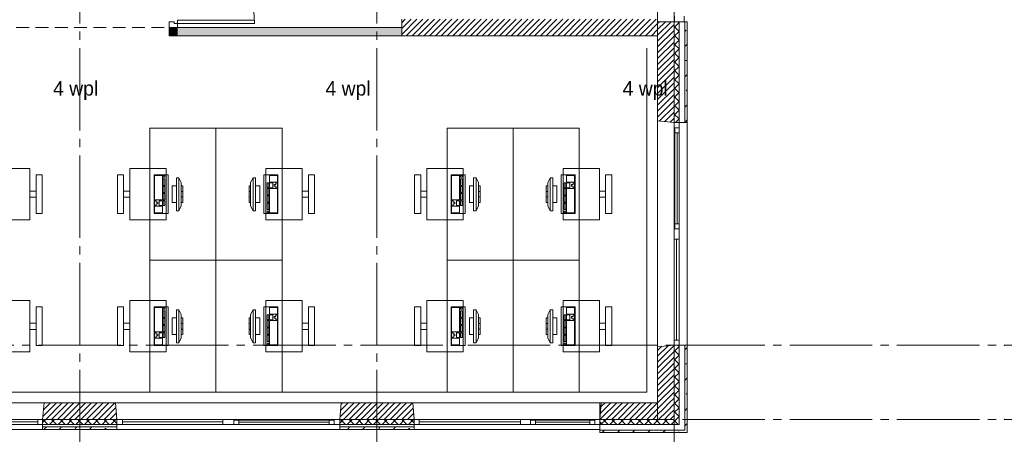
# Paper-space layout '19061B VOn 010b Plattegrond begane grond' of a CAD drawing. Header units: millimetres. Extents: x 10 to 1052, y 0 to 594.
# Tile 38 of 42: x 731 to 851, y 340 to 390. Entities that reach past the tile are written whole.
import ezdxf
from ezdxf.xclip import XClip

# ---------------------------------------------------------------- set-up
doc = ezdxf.new("R2010")
doc.units = ezdxf.units.MM
doc.header["$MEASUREMENT"] = 0
doc.header["$XCLIPFRAME"] = 0
for name, pattern in [('B0204', [13, 10, -1, 1, -1]), ('B0701', [2.3412, 1.56, -0.7812]), ('Wipeout_Contour', [1000, 0, -1000])]:
    doc.linetypes.add(name, pattern=pattern)
for name, color, linetype in [('21 Buitenwanden', 7, 'Continuous'), ('21 Buitenwanden Afdek-arcering', 7, 'Continuous'), ('21 Buitenwanden Deuren', 7, 'Continuous'), ('21 Buitenwanden Doorsnede-arcering', 7, 'Continuous'), ('21 Buitenwanden Laagscheidingslijnen', 7, 'Continuous'), ('21 Buitenwanden Ramen', 7, 'Continuous'), ('22 C Binnenwanden', 7, 'Continuous'), ('22 C Binnenwanden Doorsnede-arcering', 7, 'Continuous'), ('23 Vloeren', 7, 'Continuous'), ('67 Radiatoren - lijn', 7, 'Continuous'), ('82 Interieur', 7, 'Continuous'), ('A Stramien', 7, 'Continuous'), ('New_21 Vliesgevels', 7, 'Continuous'), ('New_21 Vliesgevels Deuren', 7, 'Continuous'), ('New_21 Vliesgevels Doorsnede-arcering', 7, 'Continuous'), ('New_82 Interieur', 7, 'Continuous'), ('New_Z Ruimtebenaming', 7, 'Continuous')]:
    doc.layers.add(name, color=color, linetype=linetype)
doc.styles.add('GENERATED_STYLE_5', font='SkRg___.ttf')
pattern_1 = [(45, (162.7604, 134.7577), (-1.838478, 1.838478), []), (45, (161.8411, 135.677), (-1.838478, 1.838478), [1.95, -0.65, 0, -0.65])]
pattern_2 = [(45, (162.7604, 134.7577), (-0.5303301, 0.5303301), []), (135, (162.7604, 134.7577), (0.5303301, 0.5303301), [])]
pattern_3 = [(45, (162.76037, 134.7577), (-0.3535534, 0.3535534), [])]
pattern_4 = [(135, (162.7604, 134.7577), (0.5303301, 0.5303301), []), (225, (162.7604, 134.7577), (-0.5303301, 0.5303301), [])]

# ---------------------------------------------------------------- blocks, each defined once
blk = doc.blocks.new('Drawing_2_1', base_point=(162.76, 134.76))
at = {"layer": '21 Buitenwanden Doorsnede-arcering', "linetype": 'Continuous', "lineweight": 0, "true_color": 0x000000}
h = blk.add_hatch(dxfattribs=at)
h.set_pattern_fill('220_Gewapend_beton___pre_2B', color=18, style=0, pattern_type=2)
h.set_pattern_definition(pattern_3)
h.paths.add_polyline_path([(810.76, 389.96), (808.76, 389.96), (808.76, 377.93), (810.76, 377.76)])
h = blk.add_hatch(dxfattribs=at)
h.set_pattern_fill('415_Isolatie_ruit_0001', color=18, style=0, pattern_type=2)
h.set_pattern_definition(pattern_4)
h.paths.add_polyline_path([(810.76, 389.96), (810.76, 377.76), (811.36, 377.76), (811.36, 389.96)])
h = blk.add_hatch(dxfattribs=at)
h.set_pattern_fill('160_Natuursteen_0001', color=18, style=0, pattern_type=2)
h.set_pattern_definition(pattern_1)
h.paths.add_polyline_path([(812.06, 389.96), (812.06, 377.76), (812.36, 377.76), (812.36, 389.96)])
h = blk.add_hatch(dxfattribs=at)
h.set_pattern_fill('220_Gewapend_beton___pre_2B', color=18, style=0, pattern_type=2)
h.set_pattern_definition(pattern_3)
h.paths.add_polyline_path([(808.76, 343.76), (810.76, 343.76), (810.76, 350.76), (808.76, 350.58)])
h = blk.add_hatch(dxfattribs=at)
h.set_pattern_fill('415_Isolatie_ruit_0001', color=18, style=0, pattern_type=2)
h.set_pattern_definition(pattern_4)
h.paths.add_polyline_path([(810.76, 341.76), (811.36, 341.76), (811.36, 350.76), (810.76, 350.76)])
h = blk.add_hatch(dxfattribs=at)
h.set_pattern_fill('160_Natuursteen_0001', color=18, style=0, pattern_type=2)
h.set_pattern_definition(pattern_1)
h.paths.add_polyline_path([(812.06, 340.46), (812.36, 340.46), (812.36, 350.76), (812.06, 350.76)])
h = blk.add_hatch(dxfattribs=at)
h.set_pattern_fill('220_Gewapend_beton___pre_2B', color=18, style=0, pattern_type=2)
h.set_pattern_definition(pattern_3)
h.paths.add_polyline_path([(734.44, 343.76), (734.26, 341.76), (743.26, 341.76), (743.09, 343.76)])
h = blk.add_hatch(dxfattribs=at)
h.set_pattern_fill('220_Gewapend_beton___pre_2B', color=18, style=0, pattern_type=2)
h.set_pattern_definition(pattern_3)
h.paths.add_polyline_path([(770.26, 341.76), (779.26, 341.76), (779.09, 343.76), (770.44, 343.76)])
h = blk.add_hatch(dxfattribs=at)
h.set_pattern_fill('220_Gewapend_beton___pre_2B', color=18, style=0, pattern_type=2)
h.set_pattern_definition(pattern_3)
h.paths.add_polyline_path([(808.76, 343.76), (801.94, 343.76), (801.94, 341.76), (808.76, 341.76)])
h = blk.add_hatch(dxfattribs=at)
h.set_pattern_fill('220_Gewapend_beton___pre_2B', color=18, style=0, pattern_type=2)
h.set_pattern_definition(pattern_3)
h.paths.add_polyline_path([(808.76, 343.76), (810.76, 341.76), (810.76, 343.76)])
h = blk.add_hatch(dxfattribs=at)
h.set_pattern_fill('220_Gewapend_beton___pre_2B', color=18, style=0, pattern_type=2)
h.set_pattern_definition(pattern_3)
h.paths.add_polyline_path([(808.76, 341.76), (810.76, 341.76), (808.76, 343.76)])
h = blk.add_hatch(dxfattribs=at)
h.set_pattern_fill('415_Isolatie_ruit_0001', color=18, style=0, pattern_type=2)
h.set_pattern_definition(pattern_2)
h.paths.add_polyline_path([(734.26, 341.16), (743.26, 341.16), (743.26, 341.76), (734.26, 341.76)])
h = blk.add_hatch(dxfattribs=at)
h.set_pattern_fill('415_Isolatie_ruit_0001', color=18, style=0, pattern_type=2)
h.set_pattern_definition(pattern_2)
h.paths.add_polyline_path([(770.26, 341.76), (770.26, 341.16), (779.26, 341.16), (779.26, 341.76)])
h = blk.add_hatch(dxfattribs=at)
h.set_pattern_fill('415_Isolatie_ruit_0001', color=18, style=0, pattern_type=2)
h.set_pattern_definition(pattern_2)
h.paths.add_polyline_path([(810.76, 341.76), (801.94, 341.76), (801.94, 341.16), (810.76, 341.16)])
h = blk.add_hatch(dxfattribs=at)
h.set_pattern_fill('415_Isolatie_ruit_0001', color=18, style=0, pattern_type=2)
h.set_pattern_definition(pattern_2)
h.paths.add_polyline_path([(811.36, 341.76), (810.76, 341.76), (811.36, 341.16)])
h = blk.add_hatch(dxfattribs=at)
h.set_pattern_fill('415_Isolatie_ruit_0001', color=18, style=0, pattern_type=2)
h.set_pattern_definition(pattern_2)
h.paths.add_polyline_path([(810.76, 341.16), (811.36, 341.16), (810.76, 341.76)])
h = blk.add_hatch(dxfattribs=at)
h.set_pattern_fill('160_Natuursteen_0001', color=18, style=0, pattern_type=2)
h.set_pattern_definition(pattern_1)
h.paths.add_polyline_path([(734.26, 340.56), (743.26, 340.56), (743.26, 340.86), (734.26, 340.86)])
h = blk.add_hatch(dxfattribs=at)
h.set_pattern_fill('160_Natuursteen_0001', color=18, style=0, pattern_type=2)
h.set_pattern_definition(pattern_1)
h.paths.add_polyline_path([(770.26, 340.56), (779.26, 340.56), (779.26, 340.86), (770.26, 340.86)])
h = blk.add_hatch(dxfattribs=at)
h.set_pattern_fill('160_Natuursteen_0001', color=18, style=0, pattern_type=2)
h.set_pattern_definition(pattern_1)
h.paths.add_polyline_path([(801.76, 340.46), (801.76, 340.16), (801.94, 340.16), (801.94, 340.46)])
h = blk.add_hatch(dxfattribs=at)
h.set_pattern_fill('160_Natuursteen_0001', color=18, style=0, pattern_type=2)
h.set_pattern_definition(pattern_1)
h.paths.add_polyline_path([(812.06, 340.46), (801.94, 340.46), (801.94, 340.16), (812.06, 340.16)])
h = blk.add_hatch(dxfattribs=at)
h.set_pattern_fill('160_Natuursteen_0001', color=18, style=0, pattern_type=2)
h.set_pattern_definition(pattern_1)
h.paths.add_polyline_path([(812.06, 340.46), (812.36, 340.16), (812.36, 340.46)])
h = blk.add_hatch(dxfattribs=at)
h.set_pattern_fill('160_Natuursteen_0001', color=18, style=0, pattern_type=2)
h.set_pattern_definition(pattern_1)
h.paths.add_polyline_path([(812.06, 340.16), (812.36, 340.16), (812.06, 340.46)])
at = {"layer": '22 C Binnenwanden Doorsnede-arcering', "linetype": 'Continuous', "lineweight": 0, "true_color": 0x000000}
h = blk.add_hatch(dxfattribs=at)
h.set_pattern_fill('220_Gewapend_beton___pre_2B', color=18, style=0, pattern_type=2)
h.set_pattern_definition(pattern_3)
h.paths.add_polyline_path([(808.76, 390.26), (777.76, 390.26), (777.76, 388.26), (808.76, 388.26)])
at = {"layer": 'New_21 Vliesgevels Doorsnede-arcering', "linetype": 'Continuous', "lineweight": 0, "true_color": 0x80e2d7}
for points in [[(750.6, 389.26), (749.6, 388.26), (750.6, 388.26)], [(750.6, 389.26), (749.6, 389.26), (749.6, 388.26)], [(750.6, 388.26), (777.76, 388.26), (777.76, 389.26), (750.6, 389.26)]]:
    blk.add_hatch(color=121, dxfattribs=at).paths.add_polyline_path(points)
at = {"layer": '21 Buitenwanden', "color": 3, "linetype": 'Continuous', "lineweight": 0}
for p, q in [((810.76, 389.96), (808.76, 389.96)), ((810.76, 377.76), (808.76, 377.93)), ((810.76, 350.76), (808.76, 350.58)), ((734.26, 341.76), (734.44, 343.76)), ((743.26, 341.76), (743.09, 343.76)), ((770.26, 341.76), (770.44, 343.76)), ((779.26, 341.76), (779.09, 343.76))]:
    blk.add_line(p, q, dxfattribs=at)
at = {"layer": '21 Buitenwanden', "color": 1, "linetype": 'Continuous', "lineweight": 0}
for p, q in [((810.82, 389.96), (810.76, 389.96)), ((811.36, 389.96), (810.82, 389.96)), ((811.36, 377.76), (810.76, 377.76)), ((811.36, 350.76), (810.76, 350.76)), ((734.26, 341.16), (734.26, 341.76)), ((743.26, 341.16), (743.26, 341.76)), ((770.26, 341.16), (770.26, 341.76)), ((779.26, 341.16), (779.26, 341.76))]:
    blk.add_line(p, q, dxfattribs=at)
at = {"layer": '21 Buitenwanden', "color": 9, "linetype": 'Continuous', "lineweight": 0}
for p, q in [((811.66, 389.96), (811.36, 389.96)), ((812.06, 377.76), (811.36, 377.76)), ((812.06, 350.76), (811.36, 350.76)), ((734.26, 340.86), (734.26, 341.16)), ((743.26, 340.86), (743.26, 341.16)), ((770.26, 340.86), (770.26, 341.16)), ((779.26, 340.86), (779.26, 341.16)), ((801.76, 340.86), (801.76, 341.16))]:
    blk.add_line(p, q, dxfattribs=at)
at = {"layer": '21 Buitenwanden', "color": 2, "linetype": 'Continuous', "lineweight": 0}
for p, q in [((811.96, 389.96), (811.66, 389.96)), ((812.36, 377.76), (812.06, 377.76)), ((812.36, 350.76), (812.06, 350.76)), ((734.26, 340.56), (734.26, 340.86)), ((743.26, 340.56), (743.26, 340.86)), ((770.26, 340.56), (770.26, 340.86)), ((779.26, 340.56), (779.26, 340.86)), ((801.76, 340.56), (801.76, 340.86))]:
    blk.add_line(p, q, dxfattribs=at)
at = {"layer": '21 Buitenwanden', "color": 3, "linetype": 'Continuous', "lineweight": 0, "flags": 128}
for points in [[(808.76, 389.96), (808.76, 377.93)], [(808.76, 350.58), (808.76, 343.76)], [(743.09, 343.76), (734.44, 343.76)], [(779.09, 343.76), (770.44, 343.76)], [(808.76, 343.76), (801.94, 343.76)]]:
    blk.add_lwpolyline(points, dxfattribs=at)
at = {"layer": '21 Buitenwanden', "color": 9, "linetype": 'Continuous', "lineweight": 0, "flags": 128}
blk.add_lwpolyline([(812.06, 389.96), (811.66, 389.96)], dxfattribs=at)
at = {"layer": '21 Buitenwanden', "color": 2, "linetype": 'Continuous', "lineweight": 0, "flags": 128}
for points in [[(812.36, 389.96), (812.06, 389.96)], [(812.36, 377.76), (812.36, 389.96)], [(812.36, 340.46), (812.36, 350.76)], [(734.26, 340.56), (743.26, 340.56)], [(770.26, 340.56), (779.26, 340.56)], [(801.94, 340.16), (812.36, 340.16)], [(812.36, 340.16), (812.36, 340.46)]]:
    blk.add_lwpolyline(points, dxfattribs=at)
at = {"layer": '21 Buitenwanden Deuren', "color": 1, "linetype": 'Continuous', "lineweight": 0}
for p, q in [((810.82, 389.96), (810.82, 390.63)), ((811.96, 390.63), (811.96, 389.96)), ((810.82, 389.96), (810.76, 389.96)), ((811.96, 389.96), (810.82, 389.96)), ((811.36, 389.96), (810.82, 389.96)), ((811.36, 389.96), (810.82, 389.96))]:
    blk.add_line(p, q, dxfattribs=at)
at = {"layer": '21 Buitenwanden Deuren', "color": 3, "linetype": 'Continuous', "lineweight": 0}
blk.add_line((810.76, 389.96), (808.76, 389.96), dxfattribs=at)
at = {"layer": '21 Buitenwanden Deuren', "color": 9, "linetype": 'Continuous', "lineweight": 0}
blk.add_line((811.66, 389.96), (811.36, 389.96), dxfattribs=at)
blk.add_line((811.66, 389.96), (811.36, 389.96), dxfattribs=at)
at = {"layer": '21 Buitenwanden Deuren', "color": 2, "linetype": 'Continuous', "lineweight": 0}
blk.add_line((811.96, 389.96), (811.66, 389.96), dxfattribs=at)
blk.add_line((811.96, 389.96), (811.66, 389.96), dxfattribs=at)
at = {"layer": '21 Buitenwanden Laagscheidingslijnen', "color": 3, "linetype": 'Continuous', "lineweight": 0}
for p, q in [((810.76, 377.76), (810.76, 389.96)), ((810.76, 343.76), (810.76, 350.76)), ((810.76, 341.76), (810.76, 343.76)), ((810.76, 341.76), (810.76, 343.76)), ((734.26, 341.76), (743.26, 341.76)), ((770.26, 341.76), (779.26, 341.76)), ((801.94, 341.76), (808.76, 341.76)), ((808.76, 341.76), (810.76, 341.76))]:
    blk.add_line(p, q, dxfattribs=at)
at = {"layer": '21 Buitenwanden Laagscheidingslijnen', "color": 1, "linetype": 'Continuous', "lineweight": 0}
for p, q in [((811.36, 377.76), (811.36, 389.96)), ((811.36, 341.76), (811.36, 350.76)), ((734.26, 341.16), (743.26, 341.16)), ((770.26, 341.16), (779.26, 341.16)), ((801.94, 341.16), (801.76, 341.16)), ((801.94, 341.16), (810.76, 341.16)), ((810.76, 341.16), (811.36, 341.16)), ((811.36, 341.16), (811.36, 341.76)), ((811.36, 341.16), (811.36, 341.76))]:
    blk.add_line(p, q, dxfattribs=at)
at = {"layer": '21 Buitenwanden Laagscheidingslijnen', "color": 2, "linetype": 'Continuous', "lineweight": 0}
for p, q in [((812.06, 377.76), (812.06, 389.96)), ((812.06, 341.16), (812.06, 350.76)), ((812.06, 340.46), (812.06, 341.16)), ((812.06, 340.46), (812.06, 341.16)), ((734.26, 340.86), (743.26, 340.86)), ((770.26, 340.86), (779.26, 340.86)), ((801.94, 340.46), (801.76, 340.46)), ((801.94, 340.46), (811.36, 340.46)), ((811.36, 340.46), (812.06, 340.46))]:
    blk.add_line(p, q, dxfattribs=at)
at = {"layer": '21 Buitenwanden Ramen', "color": 9, "linetype": 'Continuous', "lineweight": 0}
for p, q in [((808.76, 377.93), (808.76, 364.26)), ((810.76, 364.86), (810.76, 377.09)), ((812.06, 377.76), (811.36, 377.76)), ((812.36, 377.76), (812.36, 364.26)), ((811.36, 376.49), (811.36, 365.46)), ((808.76, 364.26), (808.76, 350.58)), ((812.36, 364.26), (812.36, 350.76)), ((812.06, 350.76), (811.36, 350.76)), ((720.76, 343.76), (734.44, 343.76)), ((756.76, 343.76), (743.09, 343.76)), ((770.44, 343.76), (756.76, 343.76)), ((792.76, 343.76), (779.09, 343.76)), ((734.26, 340.86), (734.26, 341.16)), ((743.26, 340.86), (743.26, 341.16)), ((757.43, 341.76), (769.59, 341.76)), ((768.99, 341.16), (758.03, 341.16)), ((770.26, 340.86), (770.26, 341.16)), ((779.26, 340.86), (779.26, 341.16)), ((793.36, 341.76), (801.16, 341.76)), ((800.56, 341.16), (793.96, 341.16)), ((801.76, 341.16), (801.76, 340.46)), ((801.76, 340.86), (801.76, 341.16)), ((720.76, 340.56), (734.26, 340.56)), ((756.76, 340.56), (743.26, 340.56)), ((770.26, 340.56), (756.76, 340.56)), ((792.76, 340.56), (779.26, 340.56)), ((801.76, 340.56), (792.76, 340.56))]:
    blk.add_line(p, q, dxfattribs=at)
at = {"layer": '21 Buitenwanden Ramen', "color": 3, "linetype": 'Continuous', "lineweight": 0}
for p, q in [((810.76, 377.76), (808.76, 377.93)), ((810.76, 350.76), (808.76, 350.58)), ((734.26, 341.76), (734.44, 343.76)), ((743.26, 341.76), (743.09, 343.76)), ((770.26, 341.76), (770.44, 343.76)), ((779.26, 341.76), (779.09, 343.76))]:
    blk.add_line(p, q, dxfattribs=at)
at = {"layer": '21 Buitenwanden Ramen', "color": 1, "linetype": 'Continuous', "lineweight": 0}
for p, q in [((810.76, 377.09), (810.76, 377.76)), ((811.36, 377.76), (810.76, 377.76)), ((811.36, 377.76), (810.76, 377.76)), ((810.86, 377.09), (810.76, 377.09)), ((811.36, 377.09), (810.86, 377.09)), ((810.86, 376.49), (810.86, 377.09)), ((810.86, 377.09), (811.36, 377.09)), ((811.36, 377.76), (811.36, 377.09)), ((811.36, 377.09), (811.36, 376.49)), ((811.36, 376.49), (810.86, 376.49)), ((810.86, 365.46), (810.86, 376.49)), ((811.11, 376.49), (811.11, 365.46)), ((811.36, 376.49), (811.36, 365.46)), ((810.86, 364.86), (810.86, 365.46)), ((810.86, 365.46), (811.36, 365.46)), ((811.36, 365.46), (811.36, 364.86)), ((810.76, 364.26), (810.76, 364.86)), ((810.76, 364.86), (810.86, 364.86)), ((810.76, 363.59), (810.76, 364.26)), ((810.86, 364.86), (811.36, 364.86)), ((811.36, 364.86), (810.86, 364.86)), ((811.36, 364.86), (811.36, 364.26)), ((811.36, 364.26), (811.36, 363.59)), ((811.36, 363.59), (810.76, 363.59)), ((810.76, 351.36), (810.76, 363.59)), ((811.06, 363.59), (811.06, 351.36)), ((811.36, 363.59), (811.36, 351.36)), ((810.76, 350.76), (810.76, 351.36)), ((810.76, 351.36), (811.36, 351.36)), ((811.36, 350.76), (810.76, 350.76)), ((811.36, 350.76), (810.76, 350.76)), ((811.36, 351.36), (811.36, 350.76)), ((733.66, 341.76), (721.36, 341.76)), ((721.36, 341.46), (733.66, 341.46)), ((721.36, 341.16), (733.66, 341.16)), ((734.26, 341.76), (733.66, 341.76)), ((733.66, 341.76), (733.66, 341.16)), ((733.66, 341.16), (734.26, 341.16)), ((734.26, 341.16), (734.26, 341.76)), ((734.26, 341.16), (734.26, 341.76)), ((743.26, 341.76), (743.93, 341.76)), ((743.26, 341.16), (743.26, 341.76)), ((743.26, 341.16), (743.26, 341.76)), ((743.93, 341.16), (743.26, 341.16)), ((743.93, 341.76), (743.93, 341.16)), ((743.93, 341.76), (756.09, 341.76)), ((756.09, 341.46), (743.93, 341.46)), ((756.09, 341.16), (743.93, 341.16)), ((756.09, 341.16), (756.09, 341.76)), ((756.09, 341.76), (756.76, 341.76)), ((756.76, 341.16), (756.09, 341.16)), ((756.76, 341.76), (757.43, 341.76)), ((757.43, 341.16), (756.76, 341.16)), ((757.43, 341.76), (757.43, 341.66)), ((757.43, 341.66), (757.43, 341.16)), ((757.43, 341.66), (758.03, 341.66)), ((757.43, 341.16), (757.43, 341.66)), ((758.03, 341.16), (757.43, 341.16)), ((758.03, 341.66), (758.03, 341.16)), ((758.03, 341.66), (768.99, 341.66)), ((768.99, 341.41), (758.03, 341.41)), ((768.99, 341.16), (758.03, 341.16)), ((768.99, 341.16), (768.99, 341.66)), ((768.99, 341.66), (769.59, 341.66)), ((769.59, 341.16), (768.99, 341.16)), ((769.59, 341.66), (769.59, 341.76)), ((769.59, 341.76), (770.26, 341.76)), ((769.59, 341.16), (769.59, 341.66)), ((769.59, 341.66), (769.59, 341.16)), ((770.26, 341.16), (769.59, 341.16)), ((770.26, 341.16), (770.26, 341.76)), ((770.26, 341.16), (770.26, 341.76)), ((779.26, 341.76), (779.86, 341.76)), ((779.26, 341.16), (779.26, 341.76)), ((779.26, 341.16), (779.26, 341.76)), ((779.86, 341.16), (779.26, 341.16)), ((779.86, 341.76), (779.86, 341.16)), ((779.86, 341.76), (792.16, 341.76)), ((792.16, 341.46), (779.86, 341.46)), ((792.16, 341.16), (779.86, 341.16)), ((792.16, 341.16), (792.16, 341.76)), ((792.16, 341.76), (792.76, 341.76)), ((792.76, 341.16), (792.16, 341.16)), ((792.76, 341.76), (793.36, 341.76)), ((793.36, 341.16), (792.76, 341.16)), ((793.36, 341.76), (793.36, 341.66)), ((793.36, 341.66), (793.36, 341.16)), ((793.36, 341.66), (793.96, 341.66)), ((793.36, 341.16), (793.36, 341.66)), ((793.96, 341.16), (793.36, 341.16)), ((793.96, 341.66), (793.96, 341.16)), ((793.96, 341.66), (800.56, 341.66)), ((800.56, 341.41), (793.96, 341.41)), ((800.56, 341.16), (793.96, 341.16)), ((800.56, 341.16), (800.56, 341.66)), ((800.56, 341.66), (801.16, 341.66)), ((801.16, 341.16), (800.56, 341.16)), ((801.16, 341.66), (801.16, 341.76)), ((801.16, 341.16), (801.16, 341.66)), ((801.16, 341.66), (801.16, 341.16)), ((801.76, 341.16), (801.16, 341.16))]:
    blk.add_line(p, q, dxfattribs=at)
at = {"layer": '21 Buitenwanden Ramen', "color": 2, "linetype": 'Continuous', "lineweight": 0}
for p, q in [((812.36, 377.76), (812.06, 377.76)), ((812.36, 350.76), (812.06, 350.76)), ((734.26, 340.56), (734.26, 340.86)), ((743.26, 340.56), (743.26, 340.86)), ((770.26, 340.56), (770.26, 340.86)), ((779.26, 340.56), (779.26, 340.86)), ((801.76, 340.56), (801.76, 340.86)), ((801.76, 340.46), (801.76, 340.16)), ((801.76, 340.16), (801.94, 340.16))]:
    blk.add_line(p, q, dxfattribs=at)
at = {"layer": '22 C Binnenwanden', "color": 1, "linetype": 'Continuous', "lineweight": 0, "flags": 128}
for points in [[(777.76, 390.26), (777.76, 388.26)], [(777.76, 388.26), (808.76, 388.26)]]:
    blk.add_lwpolyline(points, dxfattribs=at)
at = {"layer": '23 Vloeren', "color": 1, "linetype": 'Continuous', "lineweight": 0, "flags": 128}
blk.add_lwpolyline([(164.76, 474.76), (164.76, 136.76), (286.76, 136.76), (286.76, 356.21), (323.76, 356.21), (353.76, 356.21), (380.76, 356.21), (380.76, 341.76), (808.76, 341.76), (808.76, 465.76), (380.76, 465.76), (380.76, 453.26), (286.76, 453.26), (286.76, 474.76)], close=True, dxfattribs=at)
at = {"layer": '67 Radiatoren - lijn', "color": 9, "linetype": 'Continuous', "lineweight": 0, "flags": 128}
blk.add_lwpolyline([(380.76, 345.06), (807.46, 345.06), (807.46, 386.76)], dxfattribs=at)
at = {"layer": 'A Stramien', "color": 9, "linetype": 'B0204', "lineweight": 0}
for p, q in [((738.76, 516.76), (738.76, 94.76)), ((774.76, 516.76), (774.76, 94.76)), ((810.76, 516.76), (810.76, 94.76)), ((122.76, 350.76), (850.76, 350.76)), ((850.76, 350.76), (860.76, 350.76)), ((850.76, 341.76), (860.76, 341.76))]:
    blk.add_line(p, q, dxfattribs=at)
for p in [(850.76, 350.76), (850.76, 350.76), (850.76, 341.76), (850.76, 341.76)]:
    blk.add_point(p, dxfattribs=at)
at = {"layer": 'New_21 Vliesgevels', "color": 1, "linetype": 'Continuous', "lineweight": 0}
blk.add_line((750.6, 389.26), (749.6, 389.26), dxfattribs=at)
at = {"layer": 'New_21 Vliesgevels', "color": 1, "linetype": 'Continuous', "lineweight": 0, "flags": 128}
for points in [[(749.6, 389.26), (749.6, 388.26)], [(777.76, 389.26), (750.6, 389.26)], [(777.76, 389.26), (777.76, 388.26)], [(749.6, 388.26), (750.6, 388.26)], [(750.6, 388.26), (777.76, 388.26)]]:
    blk.add_lwpolyline(points, dxfattribs=at)
at = {"layer": 'New_21 Vliesgevels Deuren', "color": 1, "linetype": 'Continuous', "lineweight": 0}
for p, q in [((750.6, 389.76), (750.6, 390.16)), ((750.6, 390.16), (759.94, 390.16)), ((759.94, 390.16), (759.94, 389.76)), ((750.2, 389.93), (749.6, 389.93)), ((749.6, 389.93), (749.6, 389.26)), ((749.6, 389.26), (750.6, 389.26)), ((750.6, 389.26), (749.6, 389.26)), ((750.6, 389.26), (749.6, 389.26)), ((750.2, 389.76), (750.2, 389.93)), ((750.6, 389.76), (750.2, 389.76)), ((750.6, 389.26), (750.6, 389.76)), ((759.94, 389.76), (750.6, 389.76))]:
    blk.add_line(p, q, dxfattribs=at)
blk.add_arc((750.6, 389.76), 9.34, 0, 90, dxfattribs=at)
at = {"layer": 'New_82 Interieur', "color": 1, "linetype": 'Continuous', "lineweight": 0}
for p, q in [((747.81, 371.31), (747.81, 368.37)), ((748.78, 371.31), (747.81, 371.31)), ((748.78, 368.37), (748.78, 371.31)), ((748.88, 371.31), (748.88, 371.11)), ((749.07, 371.31), (748.88, 371.31)), ((748.88, 371.11), (749.07, 371.11)), ((749.07, 371.11), (749.07, 371.31)), ((750.46, 371.06), (750.46, 367.06)), ((750.76, 371.06), (750.46, 371.06)), ((750.76, 367.06), (750.76, 371.06)), ((750.76, 371.06), (751.06, 370.46)), ((759.76, 371.06), (759.46, 370.46)), ((760.06, 371.06), (759.76, 371.06)), ((759.76, 371.06), (759.76, 367.06)), ((760.06, 367.06), (760.06, 371.06)), ((762.71, 371.31), (761.74, 371.31)), ((761.74, 371.31), (761.74, 370.53)), ((762.71, 370.53), (762.71, 371.31)), ((783.81, 371.31), (783.81, 368.37)), ((784.78, 371.31), (783.81, 371.31)), ((784.78, 368.37), (784.78, 371.31)), ((784.88, 371.31), (784.88, 371.11)), ((785.07, 371.31), (784.88, 371.31)), ((784.88, 371.11), (785.07, 371.11)), ((785.07, 371.11), (785.07, 371.31)), ((786.46, 371.06), (786.46, 367.06)), ((786.76, 371.06), (786.46, 371.06)), ((786.76, 367.06), (786.76, 371.06)), ((786.76, 371.06), (787.06, 370.46)), ((795.76, 371.06), (795.46, 370.46)), ((796.06, 371.06), (795.76, 371.06)), ((795.76, 371.06), (795.76, 367.06)), ((796.06, 367.06), (796.06, 371.06)), ((798.71, 371.31), (797.74, 371.31)), ((797.74, 371.31), (797.74, 370.53)), ((798.71, 370.53), (798.71, 371.31)), ((748.88, 370.92), (748.88, 370.13)), ((749.07, 370.92), (748.88, 370.92)), ((748.88, 370.13), (749.07, 370.13)), ((748.88, 370.04), (748.88, 369.25)), ((749.07, 370.04), (748.88, 370.04)), ((749.07, 370.13), (749.07, 370.92)), ((749.07, 369.25), (749.07, 370.04)), ((749.96, 370.06), (749.96, 368.06)), ((750.46, 370.06), (749.96, 370.06)), ((750.46, 368.06), (750.46, 370.06)), ((751.06, 370.46), (751.06, 367.66)), ((751.06, 370.06), (751.06, 368.06)), ((751.26, 370.06), (751.06, 370.06)), ((751.26, 368.06), (751.26, 370.06)), ((759.46, 370.06), (759.26, 370.06)), ((759.26, 370.06), (759.26, 368.06)), ((759.46, 367.66), (759.46, 370.46)), ((759.46, 368.06), (759.46, 370.06)), ((760.56, 370.06), (760.06, 370.06)), ((760.06, 370.06), (760.06, 368.06)), ((760.56, 368.06), (760.56, 370.06)), ((761.65, 370.43), (761.45, 370.43)), ((761.45, 370.43), (761.45, 369.84)), ((761.45, 369.84), (761.65, 369.84)), ((761.65, 369.84), (761.65, 370.43)), ((761.74, 370.53), (762.71, 370.53)), ((762.13, 370.43), (761.74, 370.43)), ((761.74, 370.43), (761.74, 369.84)), ((761.74, 369.84), (762.13, 369.84)), ((762.13, 369.84), (762.13, 370.43)), ((762.52, 370.23), (762.32, 370.23)), ((762.32, 370.23), (762.32, 370.04)), ((762.32, 370.04), (762.52, 370.04)), ((762.71, 370.43), (762.52, 370.43)), ((762.52, 370.43), (762.52, 370.23)), ((762.52, 370.04), (762.52, 369.84)), ((762.52, 369.84), (762.71, 369.84)), ((762.71, 369.84), (762.71, 370.43)), ((784.88, 370.92), (784.88, 370.13)), ((785.07, 370.92), (784.88, 370.92)), ((784.88, 370.13), (785.07, 370.13)), ((784.88, 370.04), (784.88, 369.25)), ((785.07, 370.04), (784.88, 370.04)), ((785.07, 370.13), (785.07, 370.92)), ((785.07, 369.25), (785.07, 370.04)), ((785.96, 370.06), (785.96, 368.06)), ((786.46, 370.06), (785.96, 370.06)), ((786.46, 368.06), (786.46, 370.06)), ((787.06, 370.46), (787.06, 367.66)), ((787.06, 370.06), (787.06, 368.06)), ((787.26, 370.06), (787.06, 370.06)), ((787.26, 368.06), (787.26, 370.06)), ((795.46, 370.06), (795.26, 370.06)), ((795.26, 370.06), (795.26, 368.06)), ((795.46, 367.66), (795.46, 370.46)), ((795.46, 368.06), (795.46, 370.06)), ((796.56, 370.06), (796.06, 370.06)), ((796.06, 370.06), (796.06, 368.06)), ((796.56, 368.06), (796.56, 370.06)), ((797.65, 370.43), (797.45, 370.43)), ((797.45, 370.43), (797.45, 369.84)), ((797.45, 369.84), (797.65, 369.84)), ((797.65, 369.84), (797.65, 370.43)), ((797.74, 370.53), (798.71, 370.53)), ((798.13, 370.43), (797.74, 370.43)), ((797.74, 370.43), (797.74, 369.84)), ((797.74, 369.84), (798.13, 369.84)), ((798.13, 369.84), (798.13, 370.43)), ((798.52, 370.23), (798.32, 370.23)), ((798.32, 370.23), (798.32, 370.04)), ((798.32, 370.04), (798.52, 370.04)), ((798.71, 370.43), (798.52, 370.43)), ((798.52, 370.43), (798.52, 370.23)), ((798.52, 370.04), (798.52, 369.84)), ((798.52, 369.84), (798.71, 369.84)), ((798.71, 369.84), (798.71, 370.43)), ((748.88, 369.25), (749.07, 369.25)), ((748.88, 369.16), (748.88, 368.37)), ((749.07, 369.16), (748.88, 369.16)), ((749.07, 368.37), (749.07, 369.16)), ((751.06, 369.39), (751.26, 369.39)), ((751.06, 368.72), (751.26, 368.72)), ((759.46, 369.39), (759.26, 369.39)), ((759.46, 368.72), (759.26, 368.72)), ((761.65, 369.74), (761.45, 369.74)), ((761.45, 369.74), (761.45, 368.96)), ((761.45, 368.96), (761.65, 368.96)), ((761.65, 368.86), (761.45, 368.86)), ((761.45, 368.86), (761.45, 368.08)), ((761.65, 368.96), (761.65, 369.74)), ((761.65, 368.08), (761.65, 368.86)), ((762.71, 369.74), (761.74, 369.74)), ((761.74, 369.74), (761.74, 366.81)), ((762.71, 366.81), (762.71, 369.74)), ((784.88, 369.25), (785.07, 369.25)), ((784.88, 369.16), (784.88, 368.37)), ((785.07, 369.16), (784.88, 369.16)), ((785.07, 368.37), (785.07, 369.16)), ((787.06, 369.39), (787.26, 369.39)), ((787.06, 368.72), (787.26, 368.72)), ((795.46, 369.39), (795.26, 369.39)), ((795.46, 368.72), (795.26, 368.72)), ((797.65, 369.74), (797.45, 369.74)), ((797.45, 369.74), (797.45, 368.96)), ((797.45, 368.96), (797.65, 368.96)), ((797.65, 368.86), (797.45, 368.86)), ((797.45, 368.86), (797.45, 368.08)), ((797.65, 368.96), (797.65, 369.74)), ((797.65, 368.08), (797.65, 368.86)), ((798.71, 369.74), (797.74, 369.74)), ((797.74, 369.74), (797.74, 366.81)), ((798.71, 366.81), (798.71, 369.74)), ((747.81, 368.37), (748.78, 368.37)), ((747.81, 368.27), (747.81, 367.69)), ((748, 368.27), (747.81, 368.27)), ((747.81, 367.69), (748, 367.69)), ((747.81, 367.59), (747.81, 366.81)), ((748.78, 367.59), (747.81, 367.59)), ((748, 368.08), (748, 368.27)), ((748.2, 368.08), (748, 368.08)), ((748, 367.69), (748, 367.88)), ((748, 367.88), (748.2, 367.88)), ((748.2, 367.88), (748.2, 368.08)), ((748.39, 368.27), (748.39, 367.69)), ((748.78, 368.27), (748.39, 368.27)), ((748.39, 367.69), (748.78, 367.69)), ((748.78, 367.69), (748.78, 368.27)), ((748.78, 366.81), (748.78, 367.59)), ((748.88, 368.37), (749.07, 368.37)), ((748.88, 368.27), (748.88, 367.69)), ((749.07, 368.27), (748.88, 368.27)), ((748.88, 367.69), (749.07, 367.69)), ((749.07, 367.69), (749.07, 368.27)), ((749.96, 368.06), (750.46, 368.06)), ((750.76, 367.06), (751.06, 367.66)), ((751.06, 368.06), (751.26, 368.06)), ((759.26, 368.06), (759.46, 368.06)), ((759.76, 367.06), (759.46, 367.66)), ((760.06, 368.06), (760.56, 368.06)), ((761.45, 368.08), (761.65, 368.08)), ((761.65, 367.98), (761.45, 367.98)), ((761.45, 367.98), (761.45, 367.2)), ((761.65, 367.2), (761.65, 367.98)), ((783.81, 368.37), (784.78, 368.37)), ((783.81, 368.27), (783.81, 367.69)), ((784, 368.27), (783.81, 368.27)), ((783.81, 367.69), (784, 367.69)), ((783.81, 367.59), (783.81, 366.81)), ((784.78, 367.59), (783.81, 367.59)), ((784, 368.08), (784, 368.27)), ((784.2, 368.08), (784, 368.08)), ((784, 367.69), (784, 367.88)), ((784, 367.88), (784.2, 367.88)), ((784.2, 367.88), (784.2, 368.08)), ((784.39, 368.27), (784.39, 367.69)), ((784.78, 368.27), (784.39, 368.27)), ((784.39, 367.69), (784.78, 367.69)), ((784.78, 367.69), (784.78, 368.27)), ((784.78, 366.81), (784.78, 367.59)), ((784.88, 368.37), (785.07, 368.37)), ((784.88, 368.27), (784.88, 367.69)), ((785.07, 368.27), (784.88, 368.27)), ((784.88, 367.69), (785.07, 367.69)), ((785.07, 367.69), (785.07, 368.27)), ((785.96, 368.06), (786.46, 368.06)), ((786.76, 367.06), (787.06, 367.66)), ((787.06, 368.06), (787.26, 368.06)), ((795.26, 368.06), (795.46, 368.06)), ((795.76, 367.06), (795.46, 367.66)), ((796.06, 368.06), (796.56, 368.06)), ((797.45, 368.08), (797.65, 368.08)), ((797.65, 367.98), (797.45, 367.98)), ((797.45, 367.98), (797.45, 367.2)), ((797.65, 367.2), (797.65, 367.98)), ((747.81, 366.81), (748.78, 366.81)), ((750.46, 367.06), (750.76, 367.06)), ((759.76, 367.06), (760.06, 367.06)), ((761.45, 367.2), (761.65, 367.2)), ((761.65, 367), (761.45, 367)), ((761.45, 367), (761.45, 366.81)), ((761.45, 366.81), (761.65, 366.81)), ((761.65, 366.81), (761.65, 367)), ((761.74, 366.81), (762.71, 366.81)), ((783.81, 366.81), (784.78, 366.81)), ((786.46, 367.06), (786.76, 367.06)), ((795.76, 367.06), (796.06, 367.06)), ((797.45, 367.2), (797.65, 367.2)), ((797.65, 367), (797.45, 367)), ((797.45, 367), (797.45, 366.81)), ((797.45, 366.81), (797.65, 366.81)), ((797.65, 366.81), (797.65, 367)), ((797.74, 366.81), (798.71, 366.81)), ((747.81, 355.31), (747.81, 352.37)), ((748.78, 355.31), (747.81, 355.31)), ((748.78, 352.37), (748.78, 355.31)), ((748.88, 355.31), (748.88, 355.11)), ((749.07, 355.31), (748.88, 355.31)), ((748.88, 355.11), (749.07, 355.11)), ((748.88, 354.92), (748.88, 354.13)), ((749.07, 354.92), (748.88, 354.92)), ((749.07, 355.11), (749.07, 355.31)), ((749.07, 354.13), (749.07, 354.92)), ((750.46, 355.06), (750.46, 351.06)), ((750.76, 355.06), (750.46, 355.06)), ((750.76, 351.06), (750.76, 355.06)), ((750.76, 355.06), (751.06, 354.46)), ((751.06, 354.46), (751.06, 351.66)), ((759.76, 355.06), (759.46, 354.46)), ((759.46, 351.66), (759.46, 354.46)), ((760.06, 355.06), (759.76, 355.06)), ((759.76, 355.06), (759.76, 351.06)), ((760.06, 351.06), (760.06, 355.06)), ((761.65, 354.43), (761.45, 354.43)), ((761.45, 354.43), (761.45, 353.84)), ((761.65, 353.84), (761.65, 354.43)), ((762.71, 355.31), (761.74, 355.31)), ((761.74, 355.31), (761.74, 354.53)), ((761.74, 354.53), (762.71, 354.53)), ((762.13, 354.43), (761.74, 354.43)), ((761.74, 354.43), (761.74, 353.84)), ((762.13, 353.84), (762.13, 354.43)), ((762.71, 354.43), (762.52, 354.43)), ((762.52, 354.43), (762.52, 354.23)), ((762.71, 354.53), (762.71, 355.31)), ((762.71, 353.84), (762.71, 354.43)), ((783.81, 355.31), (783.81, 352.37)), ((784.78, 355.31), (783.81, 355.31)), ((784.78, 352.37), (784.78, 355.31)), ((784.88, 355.31), (784.88, 355.11)), ((785.07, 355.31), (784.88, 355.31)), ((784.88, 355.11), (785.07, 355.11)), ((784.88, 354.92), (784.88, 354.13)), ((785.07, 354.92), (784.88, 354.92)), ((785.07, 355.11), (785.07, 355.31)), ((785.07, 354.13), (785.07, 354.92)), ((786.46, 355.06), (786.46, 351.06)), ((786.76, 355.06), (786.46, 355.06)), ((786.76, 351.06), (786.76, 355.06)), ((786.76, 355.06), (787.06, 354.46)), ((787.06, 354.46), (787.06, 351.66)), ((795.76, 355.06), (795.46, 354.46)), ((795.46, 351.66), (795.46, 354.46)), ((796.06, 355.06), (795.76, 355.06)), ((795.76, 355.06), (795.76, 351.06)), ((796.06, 351.06), (796.06, 355.06)), ((797.65, 354.43), (797.45, 354.43)), ((797.45, 354.43), (797.45, 353.84)), ((797.65, 353.84), (797.65, 354.43)), ((798.71, 355.31), (797.74, 355.31)), ((797.74, 355.31), (797.74, 354.53)), ((797.74, 354.53), (798.71, 354.53)), ((798.13, 354.43), (797.74, 354.43)), ((797.74, 354.43), (797.74, 353.84)), ((798.13, 353.84), (798.13, 354.43)), ((798.71, 354.43), (798.52, 354.43)), ((798.52, 354.43), (798.52, 354.23)), ((798.71, 354.53), (798.71, 355.31)), ((798.71, 353.84), (798.71, 354.43)), ((748.88, 354.13), (749.07, 354.13)), ((748.88, 354.04), (748.88, 353.25)), ((749.07, 354.04), (748.88, 354.04)), ((748.88, 353.25), (749.07, 353.25)), ((748.88, 353.16), (748.88, 352.37)), ((749.07, 353.16), (748.88, 353.16)), ((749.07, 353.25), (749.07, 354.04)), ((749.07, 352.37), (749.07, 353.16)), ((749.96, 354.06), (749.96, 352.06)), ((750.46, 354.06), (749.96, 354.06)), ((750.46, 352.06), (750.46, 354.06)), ((751.06, 354.06), (751.06, 352.06)), ((751.26, 354.06), (751.06, 354.06)), ((751.06, 353.39), (751.26, 353.39)), ((751.26, 352.06), (751.26, 354.06)), ((759.46, 354.06), (759.26, 354.06)), ((759.26, 354.06), (759.26, 352.06)), ((759.46, 353.39), (759.26, 353.39)), ((759.46, 352.06), (759.46, 354.06)), ((760.56, 354.06), (760.06, 354.06)), ((760.06, 354.06), (760.06, 352.06)), ((760.56, 352.06), (760.56, 354.06)), ((761.45, 353.84), (761.65, 353.84)), ((761.65, 353.74), (761.45, 353.74)), ((761.45, 353.74), (761.45, 352.96)), ((761.65, 352.96), (761.65, 353.74)), ((761.74, 353.84), (762.13, 353.84)), ((762.71, 353.74), (761.74, 353.74)), ((761.74, 353.74), (761.74, 350.81)), ((762.52, 354.23), (762.32, 354.23)), ((762.32, 354.23), (762.32, 354.04)), ((762.32, 354.04), (762.52, 354.04)), ((762.52, 354.04), (762.52, 353.84)), ((762.52, 353.84), (762.71, 353.84)), ((762.71, 350.81), (762.71, 353.74)), ((784.88, 354.13), (785.07, 354.13)), ((784.88, 354.04), (784.88, 353.25)), ((785.07, 354.04), (784.88, 354.04)), ((784.88, 353.25), (785.07, 353.25)), ((784.88, 353.16), (784.88, 352.37)), ((785.07, 353.16), (784.88, 353.16)), ((785.07, 353.25), (785.07, 354.04)), ((785.07, 352.37), (785.07, 353.16)), ((785.96, 354.06), (785.96, 352.06)), ((786.46, 354.06), (785.96, 354.06)), ((786.46, 352.06), (786.46, 354.06)), ((787.06, 354.06), (787.06, 352.06)), ((787.26, 354.06), (787.06, 354.06)), ((787.06, 353.39), (787.26, 353.39)), ((787.26, 352.06), (787.26, 354.06)), ((795.46, 354.06), (795.26, 354.06)), ((795.26, 354.06), (795.26, 352.06)), ((795.46, 353.39), (795.26, 353.39)), ((795.46, 352.06), (795.46, 354.06)), ((796.56, 354.06), (796.06, 354.06)), ((796.06, 354.06), (796.06, 352.06)), ((796.56, 352.06), (796.56, 354.06)), ((797.45, 353.84), (797.65, 353.84)), ((797.65, 353.74), (797.45, 353.74)), ((797.45, 353.74), (797.45, 352.96)), ((797.65, 352.96), (797.65, 353.74)), ((797.74, 353.84), (798.13, 353.84)), ((798.71, 353.74), (797.74, 353.74)), ((797.74, 353.74), (797.74, 350.81)), ((798.52, 354.23), (798.32, 354.23)), ((798.32, 354.23), (798.32, 354.04)), ((798.32, 354.04), (798.52, 354.04)), ((798.52, 354.04), (798.52, 353.84)), ((798.52, 353.84), (798.71, 353.84)), ((798.71, 350.81), (798.71, 353.74)), ((747.81, 352.37), (748.78, 352.37)), ((747.81, 352.27), (747.81, 351.69)), ((748, 352.27), (747.81, 352.27)), ((748, 352.08), (748, 352.27)), ((748.2, 352.08), (748, 352.08)), ((748, 351.69), (748, 351.88)), ((748, 351.88), (748.2, 351.88)), ((748.2, 351.88), (748.2, 352.08)), ((748.39, 352.27), (748.39, 351.69)), ((748.78, 352.27), (748.39, 352.27)), ((748.78, 351.69), (748.78, 352.27)), ((748.88, 352.37), (749.07, 352.37)), ((748.88, 352.27), (748.88, 351.69)), ((749.07, 352.27), (748.88, 352.27)), ((749.07, 351.69), (749.07, 352.27)), ((749.96, 352.06), (750.46, 352.06)), ((751.06, 352.72), (751.26, 352.72)), ((751.06, 352.06), (751.26, 352.06)), ((759.46, 352.72), (759.26, 352.72)), ((759.26, 352.06), (759.46, 352.06)), ((760.06, 352.06), (760.56, 352.06)), ((761.45, 352.96), (761.65, 352.96)), ((761.65, 352.86), (761.45, 352.86)), ((761.45, 352.86), (761.45, 352.08)), ((761.45, 352.08), (761.65, 352.08)), ((761.65, 351.98), (761.45, 351.98)), ((761.45, 351.98), (761.45, 351.2)), ((761.65, 352.08), (761.65, 352.86)), ((761.65, 351.2), (761.65, 351.98)), ((783.81, 352.37), (784.78, 352.37)), ((783.81, 352.27), (783.81, 351.69)), ((784, 352.27), (783.81, 352.27)), ((784, 352.08), (784, 352.27)), ((784.2, 352.08), (784, 352.08)), ((784, 351.69), (784, 351.88)), ((784, 351.88), (784.2, 351.88)), ((784.2, 351.88), (784.2, 352.08)), ((784.39, 352.27), (784.39, 351.69)), ((784.78, 352.27), (784.39, 352.27)), ((784.78, 351.69), (784.78, 352.27)), ((784.88, 352.37), (785.07, 352.37)), ((784.88, 352.27), (784.88, 351.69)), ((785.07, 352.27), (784.88, 352.27)), ((785.07, 351.69), (785.07, 352.27)), ((785.96, 352.06), (786.46, 352.06)), ((787.06, 352.72), (787.26, 352.72)), ((787.06, 352.06), (787.26, 352.06)), ((795.46, 352.72), (795.26, 352.72)), ((795.26, 352.06), (795.46, 352.06)), ((796.06, 352.06), (796.56, 352.06)), ((797.45, 352.96), (797.65, 352.96)), ((797.65, 352.86), (797.45, 352.86)), ((797.45, 352.86), (797.45, 352.08)), ((797.45, 352.08), (797.65, 352.08)), ((797.65, 351.98), (797.45, 351.98)), ((797.45, 351.98), (797.45, 351.2)), ((797.65, 352.08), (797.65, 352.86)), ((797.65, 351.2), (797.65, 351.98)), ((747.81, 351.69), (748, 351.69)), ((747.81, 351.59), (747.81, 350.81)), ((748.78, 351.59), (747.81, 351.59)), ((747.81, 350.81), (748.78, 350.81)), ((748.39, 351.69), (748.78, 351.69)), ((748.78, 350.81), (748.78, 351.59)), ((748.88, 351.69), (749.07, 351.69)), ((750.46, 351.06), (750.76, 351.06)), ((750.76, 351.06), (751.06, 351.66)), ((759.76, 351.06), (759.46, 351.66)), ((759.76, 351.06), (760.06, 351.06)), ((761.45, 351.2), (761.65, 351.2)), ((761.65, 351), (761.45, 351)), ((761.45, 351), (761.45, 350.81)), ((761.45, 350.81), (761.65, 350.81)), ((761.65, 350.81), (761.65, 351)), ((761.74, 350.81), (762.71, 350.81)), ((783.81, 351.69), (784, 351.69)), ((783.81, 351.59), (783.81, 350.81)), ((784.78, 351.59), (783.81, 351.59)), ((783.81, 350.81), (784.78, 350.81)), ((784.39, 351.69), (784.78, 351.69)), ((784.78, 350.81), (784.78, 351.59)), ((784.88, 351.69), (785.07, 351.69)), ((786.46, 351.06), (786.76, 351.06)), ((786.76, 351.06), (787.06, 351.66)), ((795.76, 351.06), (795.46, 351.66)), ((795.76, 351.06), (796.06, 351.06)), ((797.45, 351.2), (797.65, 351.2)), ((797.65, 351), (797.45, 351)), ((797.45, 351), (797.45, 350.81)), ((797.45, 350.81), (797.65, 350.81)), ((797.65, 350.81), (797.65, 351)), ((797.74, 350.81), (798.71, 350.81))]:
    blk.add_line(p, q, dxfattribs=at)
at = {"layer": 'New_82 Interieur', "color": 1, "linetype": 'Continuous', "lineweight": 0, "flags": 128}
for points in [[(755.26, 361.06), (755.26, 377.06), (747.26, 377.06), (747.26, 361.06)], [(755.26, 361.06), (755.26, 377.06), (763.26, 377.06), (763.26, 361.06)], [(791.26, 361.06), (791.26, 377.06), (783.26, 377.06), (783.26, 361.06)], [(791.26, 361.06), (791.26, 377.06), (799.26, 377.06), (799.26, 361.06)], [(728.31, 365.96), (728.31, 372.16), (732.71, 372.16), (732.71, 365.96)], [(749.21, 365.96), (749.21, 372.16), (744.81, 372.16), (744.81, 365.96)], [(761.31, 365.96), (761.31, 372.16), (765.71, 372.16), (765.71, 365.96)], [(785.21, 365.96), (785.21, 372.16), (780.81, 372.16), (780.81, 365.96)], [(797.31, 365.96), (797.31, 372.16), (801.71, 372.16), (801.71, 365.96)], [(734.21, 366.71), (733.46, 366.71), (733.46, 371.41), (734.21, 371.41)], [(743.31, 366.71), (744.06, 366.71), (744.06, 371.41), (743.31, 371.41)], [(749.46, 371.41), (747.76, 371.41), (747.76, 366.71), (749.46, 366.71)], [(761.06, 366.71), (762.76, 366.71), (762.76, 371.41), (761.06, 371.41)], [(767.21, 366.71), (766.46, 366.71), (766.46, 371.41), (767.21, 371.41)], [(779.31, 366.71), (780.06, 366.71), (780.06, 371.41), (779.31, 371.41)], [(785.46, 371.41), (783.76, 371.41), (783.76, 366.71), (785.46, 366.71)], [(797.06, 366.71), (798.76, 366.71), (798.76, 371.41), (797.06, 371.41)], [(803.21, 366.71), (802.46, 366.71), (802.46, 371.41), (803.21, 371.41)], [(732.71, 369.43), (733.46, 369.43), (733.46, 368.68), (732.71, 368.68)], [(744.81, 369.43), (744.06, 369.43), (744.06, 368.68), (744.81, 368.68)], [(765.71, 369.43), (766.46, 369.43), (766.46, 368.68), (765.71, 368.68)], [(780.81, 369.43), (780.06, 369.43), (780.06, 368.68), (780.81, 368.68)], [(801.71, 369.43), (802.46, 369.43), (802.46, 368.68), (801.71, 368.68)], [(755.26, 345.06), (755.26, 361.06), (747.26, 361.06), (747.26, 345.06)], [(755.26, 345.06), (755.26, 361.06), (763.26, 361.06), (763.26, 345.06)], [(791.26, 345.06), (791.26, 361.06), (783.26, 361.06), (783.26, 345.06)], [(791.26, 345.06), (791.26, 361.06), (799.26, 361.06), (799.26, 345.06)], [(728.31, 349.96), (728.31, 356.16), (732.71, 356.16), (732.71, 349.96)], [(749.21, 349.96), (749.21, 356.16), (744.81, 356.16), (744.81, 349.96)], [(761.31, 349.96), (761.31, 356.16), (765.71, 356.16), (765.71, 349.96)], [(785.21, 349.96), (785.21, 356.16), (780.81, 356.16), (780.81, 349.96)], [(797.31, 349.96), (797.31, 356.16), (801.71, 356.16), (801.71, 349.96)], [(734.21, 350.71), (733.46, 350.71), (733.46, 355.41), (734.21, 355.41)], [(743.31, 350.71), (744.06, 350.71), (744.06, 355.41), (743.31, 355.41)], [(749.46, 355.41), (747.76, 355.41), (747.76, 350.71), (749.46, 350.71)], [(761.06, 350.71), (762.76, 350.71), (762.76, 355.41), (761.06, 355.41)], [(767.21, 350.71), (766.46, 350.71), (766.46, 355.41), (767.21, 355.41)], [(779.31, 350.71), (780.06, 350.71), (780.06, 355.41), (779.31, 355.41)], [(785.46, 355.41), (783.76, 355.41), (783.76, 350.71), (785.46, 350.71)], [(797.06, 350.71), (798.76, 350.71), (798.76, 355.41), (797.06, 355.41)], [(803.21, 350.71), (802.46, 350.71), (802.46, 355.41), (803.21, 355.41)], [(732.71, 353.43), (733.46, 353.43), (733.46, 352.68), (732.71, 352.68)], [(744.81, 353.43), (744.06, 353.43), (744.06, 352.68), (744.81, 352.68)], [(765.71, 353.43), (766.46, 353.43), (766.46, 352.68), (765.71, 352.68)], [(780.81, 353.43), (780.06, 353.43), (780.06, 352.68), (780.81, 352.68)], [(801.71, 353.43), (802.46, 353.43), (802.46, 352.68), (801.71, 352.68)]]:
    blk.add_lwpolyline(points, close=True, dxfattribs=at)
at = {"layer": 'New_Z Ruimtebenaming', "color": 9, "linetype": 'B0701', "lineweight": 0, "flags": 128}
blk.add_lwpolyline([(595.26, 389.26), (749.6, 389.26)], dxfattribs=at)
at = {"layer": '82 Interieur', "color": 9, "linetype": 'Continuous', "lineweight": 0, "char_height": 1.75, "attachment_point": 8, "style": 'GENERATED_STYLE_5'}
for insert in [(738.26, 380.48), (771.26, 380.48), (807.26, 380.48)]:
    blk.add_mtext('\\A1;{\\pqc;\\fSanuk-Regular|b0|i0|c0|p2;4\\fSanuk-Regular|b0|i0|c0|p2; wpl}', dxfattribs=dict(at, insert=insert))
at = {"color": 254, "linetype": 'Wipeout_Contour', "lineweight": 0, "ltscale": 2617.07096}
blk.add_wipeout([(801.76, 343.76), (801.76, 341.76), (801.94, 343.76)], dxfattribs=at).dxf.layer = '21 Buitenwanden Afdek-arcering'
at = {"layer": '21 Buitenwanden Doorsnede-arcering', "linetype": 'Continuous', "lineweight": 0, "true_color": 0x000000}
h = blk.add_hatch(dxfattribs=at)
h.set_pattern_fill('220_Gewapend_beton___pre_2B', color=18, style=0, pattern_type=2)
h.set_pattern_definition(pattern_3)
h.paths.add_polyline_path([(801.76, 341.76), (801.94, 341.76), (801.94, 343.76)])
h = blk.add_hatch(dxfattribs=at)
h.set_pattern_fill('415_Isolatie_ruit_0001', color=18, style=0, pattern_type=2)
h.set_pattern_definition([(225, (790.6092, 341.7577), (-0.53033, 0.53033), []), (315, (790.6092, 341.7577), (0.53033, 0.53033), [])])
h.paths.add_polyline_path([(801.76, 341.76), (801.76, 341.16), (801.94, 341.16), (801.94, 341.76)])
at = {"layer": '21 Buitenwanden', "color": 3, "linetype": 'Continuous', "lineweight": 0}
blk.add_line((801.76, 341.76), (801.94, 343.76), dxfattribs=at)
at = {"layer": '21 Buitenwanden', "color": 1, "linetype": 'Continuous', "lineweight": 0}
blk.add_line((801.76, 341.16), (801.76, 341.76), dxfattribs=at)
at = {"layer": '21 Buitenwanden Laagscheidingslijnen', "color": 1, "linetype": 'Continuous', "lineweight": 0}
blk.add_line((801.94, 341.76), (801.76, 341.76), dxfattribs=at)
at = {"layer": '21 Buitenwanden Ramen', "color": 9, "linetype": 'Continuous', "lineweight": 0}
blk.add_line((801.94, 343.76), (792.76, 343.76), dxfattribs=at)
at = {"layer": '21 Buitenwanden Ramen', "color": 1, "linetype": 'Continuous', "lineweight": 0}
for p, q in [((801.76, 343.76), (801.94, 343.76)), ((801.76, 343.76), (801.76, 341.76)), ((801.16, 341.76), (801.76, 341.76)), ((801.76, 341.76), (801.76, 341.16)), ((801.76, 341.16), (801.76, 341.76)), ((801.76, 341.16), (801.76, 341.76))]:
    blk.add_line(p, q, dxfattribs=at)
at = {"layer": '21 Buitenwanden Ramen', "color": 3, "linetype": 'Continuous', "lineweight": 0}
for p, q in [((801.94, 343.76), (801.76, 341.76)), ((801.76, 341.76), (801.94, 343.76))]:
    blk.add_line(p, q, dxfattribs=at)
at = {"layer": 'A Stramien', "color": 9, "linetype": 'B0204', "lineweight": 0}
blk.add_line((122.76, 341.76), (850.76, 341.76), dxfattribs=at)

psp = doc.layouts.new('19061B VOn 010b Plattegrond begane grond')

# ---------------------------------------------------------------- block references
at = {"color": 4, "linetype": 'Continuous', "lineweight": 0}
ref = psp.add_blockref('Drawing_2_1', (162.76, 134.76), dxfattribs=at)
XClip(ref).set_block_clipping_path([(63.602702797, 41.749456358), (869.5607390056, 554.9340651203)])

doc.saveas('drawing.dxf')
